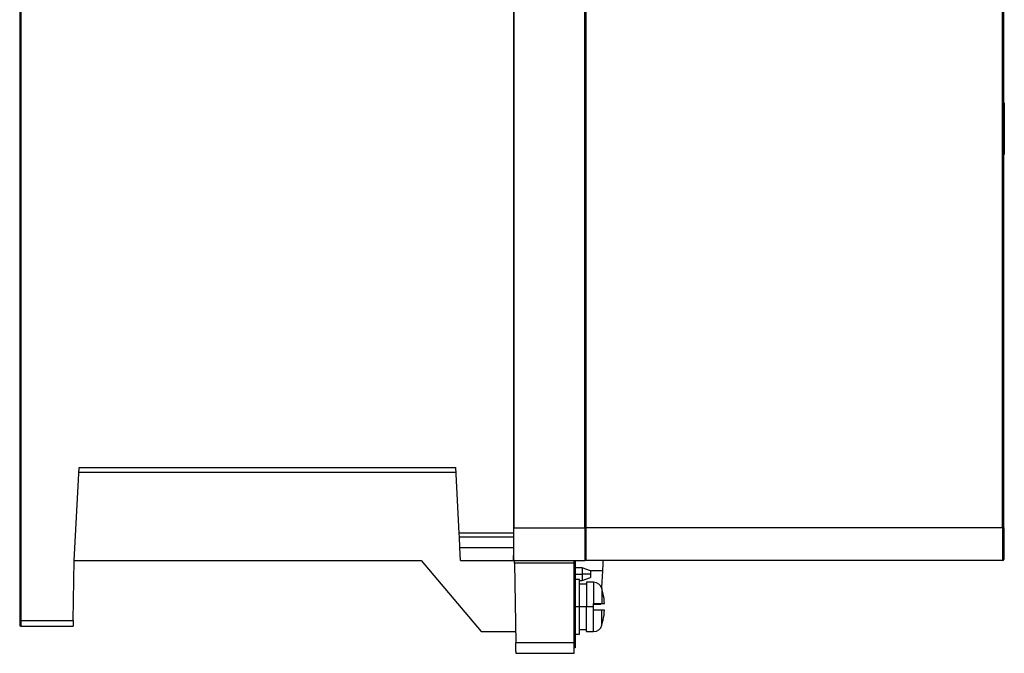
# Model space of a CAD drawing. Header units: inches. Extents: x -220 to -74, y 15 to 201.
# Tile 1 of 3: x -220 to -76, y 15 to 108. Entities that reach past the tile are written whole.
import ezdxf

# ---------------------------------------------------------------- set-up
doc = ezdxf.new("R2010")
doc.units = ezdxf.units.IN
doc.header["$MEASUREMENT"] = 0

# ---------------------------------------------------------------- blocks, each defined once
blk = doc.blocks.new('block 3')
at = {"color": 7, "lineweight": 25}
blk.add_lwpolyline([(-139.07, 18.01), (-138.43, 18.01)], dxfattribs=at)
blk = doc.blocks.new('block 4')
at = {"color": 7, "lineweight": 25}
blk.add_lwpolyline([(-138.43, 26.01), (-139.07, 26.01)], dxfattribs=at)
blk = doc.blocks.new('block 5')
at = {"color": 7, "lineweight": 25}
blk.add_lwpolyline([(-137.39, 18.41), (-136.36, 18.41)], dxfattribs=at)
blk = doc.blocks.new('block 6')
at = {"color": 7, "lineweight": 25}
blk.add_lwpolyline([(-136.36, 25.61), (-137.39, 25.61)], dxfattribs=at)
blk = doc.blocks.new('block 7')
at = {"color": 7, "lineweight": 25}
blk.add_open_spline([(-135.13, 24.69), (-135.29, 25.24), (-135.79, 25.61), (-136.36, 25.61)], degree=3, dxfattribs=at)
blk = doc.blocks.new('block 8')
at = {"color": 7, "lineweight": 25}
blk.add_open_spline([(-136.36, 18.41), (-135.79, 18.41), (-135.29, 18.79), (-135.13, 19.34)], degree=3, dxfattribs=at)
blk = doc.blocks.new('block 9')
at = {"color": 7, "lineweight": 25}
blk.add_lwpolyline([(-137.39, 25.33), (-138.43, 25.33)], dxfattribs=at)
blk = doc.blocks.new('block 10')
at = {"color": 7, "lineweight": 25}
blk.add_lwpolyline([(-138.43, 18.69), (-137.39, 18.69)], dxfattribs=at)
blk = doc.blocks.new('block 11')
at = {"color": 7, "lineweight": 25}
blk.add_open_spline([(-134.94, 23.93), (-134.99, 24.19), (-135.06, 24.44), (-135.13, 24.69)], degree=3, dxfattribs=at)
blk = doc.blocks.new('block 12')
at = {"color": 7, "lineweight": 25}
blk.add_open_spline([(-135.13, 19.34), (-135.06, 19.59), (-134.99, 19.84), (-134.94, 20.09)], degree=3, dxfattribs=at)
blk = doc.blocks.new('block 14')
at = {"color": 7, "lineweight": 25}
blk.add_lwpolyline([(-138.03, 27.74), (-139.07, 27.75)], dxfattribs=at)
blk = doc.blocks.new('block 15')
at = {"color": 7, "lineweight": 25}
blk.add_lwpolyline([(-138.43, 25.89), (-138.03, 25.89)], dxfattribs=at)
blk = doc.blocks.new('block 16')
at = {"color": 7, "lineweight": 25}
blk.add_lwpolyline([(-136.83, 27.31), (-138.03, 27.74)], dxfattribs=at)
blk = doc.blocks.new('block 17')
at = {"color": 7, "lineweight": 25}
blk.add_lwpolyline([(-138.03, 25.89), (-136.83, 26.31)], dxfattribs=at)
blk = doc.blocks.new('block 18')
at = {"color": 7, "lineweight": 25}
blk.add_lwpolyline([(-138.99, 27.79), (-139.07, 27.79)], dxfattribs=at)
blk = doc.blocks.new('block 19')
at = {"color": 7, "lineweight": 25}
blk.add_lwpolyline([(-148.1, 186.95), (-148.1, 32.81)], dxfattribs=at)
blk = doc.blocks.new('block 28')
at = {"color": 7, "lineweight": 25}
blk.add_lwpolyline([(-148.03, 186.49), (-148.03, 33.61)], dxfattribs=at)
blk = doc.blocks.new('block 29')
at = {"color": 7, "lineweight": 25}
blk.add_open_spline([(-148.11, 28.81), (-148.11, 28.82), (-148.11, 28.82), (-148.11, 28.82), (-148.11, 28.82), (-148.11, 28.83), (-148.1, 28.83), (-148.1, 28.84), (-148.1, 28.84), (-148.1, 28.85), (-148.1, 28.86), (-148.1, 28.87), (-148.1, 28.88), (-148.1, 28.89), (-148.1, 28.91), (-148.09, 28.92), (-148.09, 28.94), (-148.09, 28.95), (-148.09, 28.97), (-148.09, 28.98), (-148.09, 29), (-148.09, 29.02), (-148.09, 29.04), (-148.08, 29.06), (-148.08, 29.09), (-148.08, 29.11), (-148.08, 29.13), (-148.08, 29.16), (-148.08, 29.18), (-148.08, 29.21), (-148.08, 29.24), (-148.07, 29.36), (-148.07, 29.5), (-148.06, 29.67), (-148.06, 29.83), (-148.06, 30.02), (-148.05, 30.22), (-148.05, 30.42), (-148.05, 30.64), (-148.04, 30.88), (-148.04, 31.12), (-148.04, 31.37), (-148.04, 31.64), (-148.03, 31.76), (-148.03, 31.89), (-148.03, 32.02), (-148.03, 32.14), (-148.03, 32.27), (-148.03, 32.4), (-148.03, 32.53), (-148.03, 32.66), (-148.03, 32.8), (-148.03, 32.93), (-148.03, 33.06), (-148.03, 33.2), (-148.03, 33.34), (-148.03, 33.48), (-148.03, 33.61)], degree=3, knots=[0, 0, 0, 0, 1, 1, 1, 2, 2, 2, 3, 3, 3, 4, 4, 4, 5, 5, 5, 6, 6, 6, 7, 7, 7, 8, 8, 8, 9, 9, 9, 10, 10, 10, 11, 11, 11, 12, 12, 12, 13, 13, 13, 14, 14, 14, 15, 15, 15, 16, 16, 16, 17, 17, 17, 18, 18, 18, 19, 19, 19, 19], dxfattribs=at)
blk = doc.blocks.new('block 30')
at = {"color": 7, "lineweight": 25}
blk.add_lwpolyline([(-148.11, 32.77), (-148.11, 28.81)], dxfattribs=at)
blk = doc.blocks.new('block 31')
at = {"color": 7, "lineweight": 25}
blk.add_lwpolyline([(-148.11, 32.77), (-148.1, 32.81)], dxfattribs=at)
blk = doc.blocks.new('block 32')
at = {"color": 7, "lineweight": 25}
blk.add_lwpolyline([(-147.96, 28.81), (-137.63, 28.81)], dxfattribs=at)
blk = doc.blocks.new('block 33')
at = {"color": 7, "lineweight": 25}
blk.add_lwpolyline([(-147.96, 28.81), (-148.11, 28.81)], dxfattribs=at)
blk = doc.blocks.new('block 34')
at = {"color": 7, "lineweight": 25}
blk.add_lwpolyline([(-148.03, 33.61), (-137.63, 33.61)], dxfattribs=at)
blk = doc.blocks.new('block 35')
at = {"color": 7, "lineweight": 25}
blk.add_lwpolyline([(-137.63, 33.61), (-137.63, 28.81)], dxfattribs=at)
blk = doc.blocks.new('block 43')
at = {"color": 7, "lineweight": 25}
blk.add_lwpolyline([(-137.63, 67.61), (-137.63, 154.01)], dxfattribs=at)
blk = doc.blocks.new('block 44')
at = {"color": 7, "lineweight": 25}
blk.add_lwpolyline([(-137.67, 67.61), (-137.63, 67.61)], dxfattribs=at)
blk = doc.blocks.new('block 45')
at = {"color": 7, "lineweight": 25}
blk.add_lwpolyline([(-137.67, 67.61), (-137.67, 53.21)], dxfattribs=at)
blk = doc.blocks.new('block 46')
at = {"color": 7, "lineweight": 25}
blk.add_lwpolyline([(-137.63, 53.21), (-137.67, 53.21)], dxfattribs=at)
blk = doc.blocks.new('block 47')
at = {"color": 7, "lineweight": 25}
blk.add_lwpolyline([(-137.63, 33.61), (-137.63, 53.21)], dxfattribs=at)
blk = doc.blocks.new('block 49')
at = {"color": 7, "lineweight": 25}
blk.add_lwpolyline([(-137.63, 53.21), (-137.63, 67.61)], dxfattribs=at)
blk = doc.blocks.new('block 50')
at = {"color": 7, "lineweight": 25}
blk.add_open_spline([(-76.43, 33.61), (-76.39, 33.61), (-76.34, 33.61), (-76.31, 33.61), (-76.28, 33.61), (-76.27, 33.61), (-76.27, 33.61)], degree=3, knots=[0, 0, 0, 0, 1, 1, 1, 2, 2, 2, 2], dxfattribs=at)
blk = doc.blocks.new('block 51')
at = {"color": 7, "lineweight": 25}
blk.add_lwpolyline([(-76.27, 33.61), (-76.27, 28.97)], dxfattribs=at)
blk = doc.blocks.new('block 52')
at = {"color": 7, "lineweight": 25}
blk.add_open_spline([(-76.43, 28.81), (-76.34, 28.81), (-76.27, 28.89), (-76.27, 28.97)], degree=3, dxfattribs=at)
blk = doc.blocks.new('block 53')
at = {"color": 7, "lineweight": 25}
blk.add_lwpolyline([(-76.43, 33.61), (-76.43, 28.81)], dxfattribs=at)
blk = doc.blocks.new('block 54')
at = {"color": 7, "lineweight": 25}
blk.add_lwpolyline([(-76.43, 33.61), (-76.43, 186.5)], dxfattribs=at)
blk = doc.blocks.new('block 56')
at = {"color": 7, "lineweight": 25}
blk.add_lwpolyline([(-76.27, 33.61), (-76.27, 186.5)], dxfattribs=at)
blk = doc.blocks.new('block 57')
at = {"color": 7, "lineweight": 25}
blk.add_lwpolyline([(-137.47, 33.61), (-137.47, 28.81)], dxfattribs=at)
blk = doc.blocks.new('block 58')
at = {"color": 7, "lineweight": 25}
blk.add_lwpolyline([(-76.43, 33.61), (-137.47, 33.61)], dxfattribs=at)
blk = doc.blocks.new('block 59')
at = {"color": 7, "lineweight": 25}
blk.add_lwpolyline([(-76.43, 28.81), (-102.46, 28.81)], dxfattribs=at)
blk = doc.blocks.new('block 60')
at = {"color": 7, "lineweight": 25}
blk.add_open_spline([(-102.46, 28.81), (-102.51, 28.81), (-102.56, 28.82), (-102.6, 28.82), (-102.65, 28.82), (-102.7, 28.82), (-102.75, 28.82), (-102.84, 28.82), (-102.95, 28.82), (-103.07, 28.82)], degree=3, knots=[0, 0, 0, 0, 1, 1, 1, 2, 2, 2, 3, 3, 3, 3], dxfattribs=at)
blk = doc.blocks.new('block 61')
at = {"color": 7, "lineweight": 25}
blk.add_lwpolyline([(-103.07, 28.82), (-115.07, 28.82)], dxfattribs=at)
blk = doc.blocks.new('block 62')
at = {"color": 7, "lineweight": 25}
blk.add_open_spline([(-115.07, 28.82), (-115.17, 28.82), (-115.27, 28.82), (-115.37, 28.82), (-115.47, 28.82), (-115.57, 28.82), (-115.68, 28.81)], degree=3, knots=[0, 0, 0, 0, 1, 1, 1, 2, 2, 2, 2], dxfattribs=at)
blk = doc.blocks.new('block 63')
at = {"color": 7, "lineweight": 25}
blk.add_lwpolyline([(-115.68, 28.81), (-137.47, 28.81)], dxfattribs=at)
blk = doc.blocks.new('block 64')
at = {"color": 7, "lineweight": 25}
blk.add_lwpolyline([(-137.47, 186.5), (-137.47, 33.61)], dxfattribs=at)
blk = doc.blocks.new('block 73')
at = {"color": 7, "lineweight": 25}
blk.add_lwpolyline([(-137.63, 89.21), (-137.47, 89.21)], dxfattribs=at)
blk = doc.blocks.new('block 74')
at = {"color": 7, "lineweight": 25}
blk.add_lwpolyline([(-137.63, 82.82), (-137.47, 82.81)], dxfattribs=at)
blk = doc.blocks.new('block 77')
at = {"color": 7, "lineweight": 25}
blk.add_lwpolyline([(-137.47, 33.61), (-137.63, 33.61)], dxfattribs=at)
blk = doc.blocks.new('block 78')
at = {"color": 7, "lineweight": 25}
blk.add_lwpolyline([(-137.63, 81.25), (-137.47, 81.24)], dxfattribs=at)
blk = doc.blocks.new('block 79')
at = {"color": 7, "lineweight": 25}
blk.add_lwpolyline([(-137.47, 30.07), (-137.63, 30.06)], dxfattribs=at)
blk = doc.blocks.new('block 81')
at = {"color": 7, "lineweight": 25}
blk.add_lwpolyline([(-137.63, 90.78), (-137.47, 90.79)], dxfattribs=at)
blk = doc.blocks.new('block 83')
at = {"color": 7, "lineweight": 25}
blk.add_lwpolyline([(-220.27, 196.01), (-220.27, 20.01)], dxfattribs=at)
blk = doc.blocks.new('block 91')
at = {"color": 7, "lineweight": 25}
blk.add_lwpolyline([(-148.1, 32.81), (-156.04, 32.81)], dxfattribs=at)
blk = doc.blocks.new('block 92')
at = {"color": 7, "lineweight": 25}
blk.add_lwpolyline([(-156.04, 32.81), (-156.55, 42.41)], dxfattribs=at)
blk = doc.blocks.new('block 93')
at = {"color": 7, "lineweight": 25}
blk.add_lwpolyline([(-211.72, 42.41), (-156.55, 42.41)], dxfattribs=at)
blk = doc.blocks.new('block 94')
at = {"color": 7, "lineweight": 25}
blk.add_lwpolyline([(-212.43, 28.81), (-211.72, 42.41)], dxfattribs=at)
blk = doc.blocks.new('block 95')
at = {"color": 7, "lineweight": 25}
blk.add_lwpolyline([(-212.58, 20.01), (-212.43, 28.81)], dxfattribs=at)
blk = doc.blocks.new('block 96')
at = {"color": 7, "lineweight": 25}
blk.add_lwpolyline([(-220.27, 20.01), (-212.58, 20.01)], dxfattribs=at)
blk = doc.blocks.new('block 97')
at = {"color": 7, "lineweight": 25}
blk.add_lwpolyline([(-220.27, 20.01), (-220.27, 19.21)], dxfattribs=at)
blk = doc.blocks.new('block 98')
at = {"color": 7, "lineweight": 25}
blk.add_open_spline([(-212.58, 20.01), (-212.58, 19.99), (-212.58, 19.96), (-212.58, 19.93), (-212.58, 19.91), (-212.58, 19.88), (-212.58, 19.86), (-212.58, 19.83), (-212.58, 19.81), (-212.59, 19.78), (-212.59, 19.76), (-212.59, 19.73), (-212.59, 19.71), (-212.59, 19.68), (-212.59, 19.66), (-212.59, 19.64), (-212.59, 19.62), (-212.59, 19.59), (-212.59, 19.57), (-212.59, 19.55), (-212.59, 19.53), (-212.59, 19.51), (-212.59, 19.49), (-212.59, 19.47), (-212.59, 19.45), (-212.59, 19.41), (-212.59, 19.38), (-212.59, 19.35), (-212.59, 19.32), (-212.59, 19.29), (-212.59, 19.27), (-212.59, 19.25), (-212.59, 19.24), (-212.6, 19.23), (-212.6, 19.22), (-212.6, 19.22), (-212.6, 19.21)], degree=3, knots=[0, 0, 0, 0, 1, 1, 1, 2, 2, 2, 3, 3, 3, 4, 4, 4, 5, 5, 5, 6, 6, 6, 7, 7, 7, 8, 8, 8, 9, 9, 9, 10, 10, 10, 11, 11, 11, 12, 12, 12, 12], dxfattribs=at)
blk = doc.blocks.new('block 99')
at = {"color": 7, "lineweight": 25}
blk.add_lwpolyline([(-220.27, 19.21), (-212.6, 19.21)], dxfattribs=at)
blk = doc.blocks.new('block 117')
at = {"color": 7, "lineweight": 25}
blk.add_open_spline([(-220.43, 19.37), (-220.43, 19.29), (-220.36, 19.21), (-220.27, 19.21)], degree=3, dxfattribs=at)
blk = doc.blocks.new('block 118')
at = {"color": 7, "lineweight": 25}
blk.add_lwpolyline([(-220.43, 20.01), (-220.43, 19.37)], dxfattribs=at)
blk = doc.blocks.new('block 119')
at = {"color": 7, "lineweight": 25}
blk.add_lwpolyline([(-220.27, 20.01), (-220.43, 20.01)], dxfattribs=at)
blk = doc.blocks.new('block 123')
at = {"color": 7, "lineweight": 25}
blk.add_lwpolyline([(-220.43, 196.01), (-220.43, 20.01)], dxfattribs=at)
blk = doc.blocks.new('block 124')
at = {"color": 7, "lineweight": 25}
blk.add_lwpolyline([(-211.75, 41.74), (-156.51, 41.74)], dxfattribs=at)
blk = doc.blocks.new('block 126')
at = {"color": 7, "lineweight": 25}
blk.add_lwpolyline([(-148.11, 32.21), (-156.01, 32.21)], dxfattribs=at)
blk = doc.blocks.new('block 127')
at = {"color": 7, "lineweight": 25}
blk.add_lwpolyline([(-156.01, 32.21), (-156.04, 32.81)], dxfattribs=at)
blk = doc.blocks.new('block 154')
at = {"color": 7, "lineweight": 25}
blk.add_lwpolyline([(-103.07, 28.81), (-115.07, 28.81)], dxfattribs=at)
blk = doc.blocks.new('block 155')
at = {"color": 7, "lineweight": 25}
blk.add_lwpolyline([(-115.07, 28.82), (-115.07, 28.81)], dxfattribs=at)
blk = doc.blocks.new('block 156')
at = {"color": 7, "lineweight": 25}
blk.add_lwpolyline([(-103.07, 28.82), (-103.07, 28.81)], dxfattribs=at)
blk = doc.blocks.new('block 157')
at = {"color": 7, "lineweight": 25}
blk.add_open_spline([(-102.46, 28.81), (-102.51, 28.81), (-102.56, 28.81), (-102.6, 28.81), (-102.65, 28.81), (-102.7, 28.81), (-102.75, 28.81), (-102.84, 28.81), (-102.95, 28.81), (-103.07, 28.81)], degree=3, knots=[0, 0, 0, 0, 1, 1, 1, 2, 2, 2, 3, 3, 3, 3], dxfattribs=at)
blk = doc.blocks.new('block 158')
at = {"color": 7, "lineweight": 25}
blk.add_open_spline([(-115.07, 28.81), (-115.17, 28.81), (-115.27, 28.81), (-115.37, 28.81), (-115.47, 28.81), (-115.57, 28.81), (-115.68, 28.81)], degree=3, knots=[0, 0, 0, 0, 1, 1, 1, 2, 2, 2, 2], dxfattribs=at)
blk = doc.blocks.new('block 171')
at = {"color": 7, "lineweight": 25}
blk.add_lwpolyline([(-76.27, 95.85), (-76.19, 95.85)], dxfattribs=at)
blk = doc.blocks.new('block 172')
at = {"color": 7, "lineweight": 25}
blk.add_lwpolyline([(-76.19, 95.85), (-76.19, 88.26)], dxfattribs=at)
blk = doc.blocks.new('block 173')
at = {"color": 7, "lineweight": 25}
blk.add_lwpolyline([(-76.27, 88.25), (-76.19, 88.26)], dxfattribs=at)
blk = doc.blocks.new('block 190')
at = {"color": 7, "lineweight": 25}
blk.add_lwpolyline([(-139.23, 28.81), (-139.23, 28.43)], dxfattribs=at)
blk = doc.blocks.new('block 191')
at = {"color": 7, "lineweight": 25}
blk.add_lwpolyline([(-139.23, 28.43), (-147.95, 28.43)], dxfattribs=at)
blk = doc.blocks.new('block 192')
at = {"color": 7, "lineweight": 25}
blk.add_open_spline([(-147.95, 28.43), (-147.95, 28.45), (-147.95, 28.47), (-147.95, 28.49), (-147.95, 28.51), (-147.95, 28.53), (-147.95, 28.55), (-147.95, 28.57), (-147.95, 28.59), (-147.95, 28.61), (-147.95, 28.62), (-147.95, 28.64), (-147.96, 28.66), (-147.96, 28.67), (-147.96, 28.69), (-147.96, 28.7), (-147.96, 28.74), (-147.96, 28.77), (-147.96, 28.79), (-147.96, 28.8), (-147.96, 28.81), (-147.96, 28.81)], degree=3, knots=[0, 0, 0, 0, 1, 1, 1, 2, 2, 2, 3, 3, 3, 4, 4, 4, 5, 5, 5, 6, 6, 6, 7, 7, 7, 7], dxfattribs=at)
blk = doc.blocks.new('block 204')
at = {"color": 7, "lineweight": 25}
blk.add_lwpolyline([(-139.23, 16.74), (-147.75, 16.74)], dxfattribs=at)
blk = doc.blocks.new('block 205')
at = {"color": 7, "lineweight": 25}
blk.add_lwpolyline([(-139.23, 28.43), (-139.23, 16.74)], dxfattribs=at)
blk = doc.blocks.new('block 206')
at = {"color": 7, "lineweight": 25}
blk.add_lwpolyline([(-147.95, 28.43), (-147.75, 16.74)], dxfattribs=at)
blk = doc.blocks.new('block 207')
at = {"color": 7, "lineweight": 25}
blk.add_lwpolyline([(-139.23, 15.21), (-147.72, 15.21)], dxfattribs=at)
blk = doc.blocks.new('block 208')
at = {"color": 7, "lineweight": 25}
blk.add_lwpolyline([(-139.23, 16.74), (-139.23, 15.21)], dxfattribs=at)
blk = doc.blocks.new('block 209')
at = {"color": 7, "lineweight": 25}
blk.add_open_spline([(-147.72, 15.21), (-147.72, 15.22), (-147.72, 15.22), (-147.72, 15.22), (-147.72, 15.22), (-147.72, 15.23), (-147.72, 15.23), (-147.72, 15.24), (-147.72, 15.25), (-147.72, 15.25), (-147.72, 15.26), (-147.72, 15.27), (-147.72, 15.29), (-147.72, 15.3), (-147.72, 15.31), (-147.72, 15.33), (-147.72, 15.34), (-147.72, 15.36), (-147.72, 15.37), (-147.72, 15.39), (-147.72, 15.41), (-147.72, 15.43), (-147.72, 15.45), (-147.73, 15.48), (-147.73, 15.5), (-147.73, 15.52), (-147.73, 15.55), (-147.73, 15.57), (-147.73, 15.6), (-147.73, 15.63), (-147.73, 15.66), (-147.73, 15.72), (-147.73, 15.78), (-147.73, 15.84), (-147.73, 15.91), (-147.73, 15.98), (-147.73, 16.05), (-147.74, 16.12), (-147.74, 16.19), (-147.74, 16.26), (-147.74, 16.34), (-147.74, 16.42), (-147.74, 16.5), (-147.74, 16.58), (-147.75, 16.66), (-147.75, 16.74)], degree=3, knots=[0, 0, 0, 0, 1, 1, 1, 2, 2, 2, 3, 3, 3, 4, 4, 4, 5, 5, 5, 6, 6, 6, 7, 7, 7, 8, 8, 8, 9, 9, 9, 10, 10, 10, 11, 11, 11, 12, 12, 12, 13, 13, 13, 14, 14, 14, 15, 15, 15, 15], dxfattribs=at)
blk = doc.blocks.new('block 212')
at = {"color": 7, "lineweight": 25}
blk.add_lwpolyline([(-137.47, 28.81), (-137.63, 28.81)], dxfattribs=at)
blk = doc.blocks.new('block 213')
at = {"color": 7, "lineweight": 25}
blk.add_lwpolyline([(-139.07, 17.61), (-139.07, 16.01)], dxfattribs=at)
blk = doc.blocks.new('block 214')
at = {"color": 7, "lineweight": 25}
blk.add_lwpolyline([(-139.07, 16.01), (-139.23, 16.01)], dxfattribs=at)
blk = doc.blocks.new('block 215')
at = {"color": 7, "lineweight": 25}
blk.add_lwpolyline([(-139.07, 28.81), (-139.07, 17.61)], dxfattribs=at)
blk = doc.blocks.new('block 216')
at = {"color": 7, "lineweight": 25}
blk.add_lwpolyline([(-155.93, 30.7), (-148.11, 30.7)], dxfattribs=at)
blk = doc.blocks.new('block 217')
at = {"color": 7, "lineweight": 25}
blk.add_lwpolyline([(-155.93, 30.7), (-156.01, 32.21)], dxfattribs=at)
blk = doc.blocks.new('block 218')
at = {"color": 7, "lineweight": 25}
blk.add_lwpolyline([(-155.83, 28.81), (-148.11, 28.81)], dxfattribs=at)
blk = doc.blocks.new('block 219')
at = {"color": 7, "lineweight": 25}
blk.add_lwpolyline([(-155.83, 28.81), (-155.93, 30.7)], dxfattribs=at)
blk = doc.blocks.new('block 228')
at = {"color": 7, "lineweight": 25}
blk.add_lwpolyline([(-212.43, 28.81), (-161.63, 28.81)], dxfattribs=at)
blk = doc.blocks.new('block 229')
at = {"color": 7, "lineweight": 25}
blk.add_lwpolyline([(-152.83, 18.41), (-147.78, 18.41)], dxfattribs=at)
blk = doc.blocks.new('block 230')
at = {"color": 7, "lineweight": 25}
blk.add_lwpolyline([(-161.63, 28.81), (-152.83, 18.41)], dxfattribs=at)
blk = doc.blocks.new('block 239')
at = {"color": 7, "lineweight": 25}
blk.add_lwpolyline([(-138.43, 18.01), (-138.43, 22.01)], dxfattribs=at)
blk = doc.blocks.new('block 240')
at = {"color": 7, "lineweight": 25}
blk.add_lwpolyline([(-138.43, 22.01), (-139.07, 22.01)], dxfattribs=at)
blk = doc.blocks.new('block 241')
at = {"color": 7, "lineweight": 25}
blk.add_lwpolyline([(-138.43, 22.01), (-138.43, 26.01)], dxfattribs=at)
blk = doc.blocks.new('block 242')
at = {"color": 7, "lineweight": 25}
blk.add_lwpolyline([(-136.43, 21.53), (-136.36, 21.53)], dxfattribs=at)
blk = doc.blocks.new('block 243')
at = {"color": 7, "lineweight": 25}
blk.add_lwpolyline([(-137.39, 18.41), (-137.39, 22.01)], dxfattribs=at)
blk = doc.blocks.new('block 244')
at = {"color": 7, "lineweight": 25}
blk.add_lwpolyline([(-136.43, 22.01), (-137.39, 22.01)], dxfattribs=at)
blk = doc.blocks.new('block 245')
at = {"color": 7, "lineweight": 25}
blk.add_lwpolyline([(-136.43, 22.01), (-136.43, 21.53)], dxfattribs=at)
blk = doc.blocks.new('block 246')
at = {"color": 7, "lineweight": 25}
blk.add_lwpolyline([(-136.43, 22.49), (-136.36, 22.49)], dxfattribs=at)
blk = doc.blocks.new('block 247')
at = {"color": 7, "lineweight": 25}
blk.add_lwpolyline([(-136.43, 22.49), (-136.43, 22.01)], dxfattribs=at)
blk = doc.blocks.new('block 248')
at = {"color": 7, "lineweight": 25}
blk.add_lwpolyline([(-137.39, 25.61), (-137.39, 22.01)], dxfattribs=at)
blk = doc.blocks.new('block 249')
at = {"color": 7, "lineweight": 25}
blk.add_open_spline([(-136.36, 22.49), (-136.33, 22.49), (-136.29, 22.49), (-136.26, 22.49), (-136.23, 22.49), (-136.2, 22.49), (-136.17, 22.49), (-136.14, 22.49), (-136.11, 22.49), (-136.08, 22.49), (-136.05, 22.49), (-136.02, 22.49), (-135.99, 22.49), (-135.96, 22.49), (-135.93, 22.49), (-135.9, 22.49), (-135.87, 22.49), (-135.85, 22.49), (-135.82, 22.49), (-135.79, 22.49), (-135.76, 22.49), (-135.74, 22.49), (-135.71, 22.49), (-135.69, 22.49), (-135.66, 22.49), (-135.64, 22.49), (-135.61, 22.49), (-135.59, 22.49), (-135.53, 22.49), (-135.48, 22.49), (-135.43, 22.49), (-135.38, 22.49), (-135.33, 22.49), (-135.29, 22.49), (-135.26, 22.49), (-135.22, 22.49), (-135.2, 22.49), (-135.17, 22.49), (-135.15, 22.49), (-135.13, 22.49)], degree=3, knots=[0, 0, 0, 0, 1, 1, 1, 2, 2, 2, 3, 3, 3, 4, 4, 4, 5, 5, 5, 6, 6, 6, 7, 7, 7, 8, 8, 8, 9, 9, 9, 10, 10, 10, 11, 11, 11, 12, 12, 12, 13, 13, 13, 13], dxfattribs=at)
blk = doc.blocks.new('block 250')
at = {"color": 7, "lineweight": 25}
blk.add_open_spline([(-135.13, 21.53), (-135.14, 21.53), (-135.15, 21.53), (-135.16, 21.53), (-135.17, 21.53), (-135.18, 21.53), (-135.2, 21.53), (-135.21, 21.53), (-135.22, 21.53), (-135.24, 21.53), (-135.26, 21.53), (-135.28, 21.53), (-135.29, 21.53), (-135.31, 21.53), (-135.33, 21.53), (-135.36, 21.53), (-135.38, 21.53), (-135.4, 21.53), (-135.43, 21.53), (-135.45, 21.53), (-135.48, 21.53), (-135.5, 21.53), (-135.53, 21.53), (-135.56, 21.53), (-135.59, 21.53), (-135.63, 21.53), (-135.68, 21.53), (-135.72, 21.53), (-135.77, 21.53), (-135.82, 21.53), (-135.87, 21.53), (-135.92, 21.53), (-135.97, 21.53), (-136.02, 21.53), (-136.08, 21.53), (-136.13, 21.53), (-136.19, 21.53), (-136.24, 21.53), (-136.3, 21.53), (-136.36, 21.53)], degree=3, knots=[0, 0, 0, 0, 1, 1, 1, 2, 2, 2, 3, 3, 3, 4, 4, 4, 5, 5, 5, 6, 6, 6, 7, 7, 7, 8, 8, 8, 9, 9, 9, 10, 10, 10, 11, 11, 11, 12, 12, 12, 13, 13, 13, 13], dxfattribs=at)
blk = doc.blocks.new('block 251')
at = {"color": 7, "lineweight": 25}
blk.add_lwpolyline([(-137.39, 22.01), (-138.43, 22.01)], dxfattribs=at)
blk = doc.blocks.new('block 255')
at = {"color": 7, "lineweight": 25}
blk.add_lwpolyline([(-134.95, 23.93), (-134.94, 23.93)], dxfattribs=at)
blk = doc.blocks.new('block 256')
at = {"color": 7, "lineweight": 25}
blk.add_open_spline([(-134.76, 22.49), (-134.79, 22.98), (-134.85, 23.46), (-134.95, 23.93)], degree=3, dxfattribs=at)
blk = doc.blocks.new('block 257')
at = {"color": 7, "lineweight": 25}
blk.add_lwpolyline([(-135.13, 22.49), (-134.76, 22.49)], dxfattribs=at)
blk = doc.blocks.new('block 258')
at = {"color": 7, "lineweight": 25}
blk.add_open_spline([(-134.95, 20.09), (-134.85, 20.57), (-134.79, 21.05), (-134.76, 21.53)], degree=3, dxfattribs=at)
blk = doc.blocks.new('block 259')
at = {"color": 7, "lineweight": 25}
blk.add_lwpolyline([(-134.94, 20.09), (-134.95, 20.09)], dxfattribs=at)
blk = doc.blocks.new('block 260')
at = {"color": 7, "lineweight": 25}
blk.add_lwpolyline([(-134.76, 21.53), (-135.13, 21.53)], dxfattribs=at)
blk = doc.blocks.new('block 291')
at = {"color": 7, "lineweight": 25}
blk.add_lwpolyline([(-138.03, 27.74), (-138.03, 26.81)], dxfattribs=at)
blk = doc.blocks.new('block 292')
at = {"color": 7, "lineweight": 25}
blk.add_lwpolyline([(-139.07, 26.81), (-138.03, 26.81)], dxfattribs=at)
blk = doc.blocks.new('block 293')
at = {"color": 7, "lineweight": 25}
blk.add_lwpolyline([(-138.03, 26.81), (-138.03, 25.89)], dxfattribs=at)
blk = doc.blocks.new('block 294')
at = {"color": 7, "lineweight": 25}
blk.add_lwpolyline([(-136.83, 27.31), (-136.83, 26.81)], dxfattribs=at)
blk = doc.blocks.new('block 295')
at = {"color": 7, "lineweight": 25}
blk.add_lwpolyline([(-136.83, 26.81), (-138.03, 26.81)], dxfattribs=at)
blk = doc.blocks.new('block 296')
at = {"color": 7, "lineweight": 25}
blk.add_lwpolyline([(-136.83, 26.81), (-136.83, 26.31)], dxfattribs=at)
blk = doc.blocks.new('block 297')
at = {"color": 7, "lineweight": 25}
blk.add_open_spline([(-134.97, 28.81), (-134.97, 28.81), (-134.97, 28.81), (-134.97, 28.81), (-134.97, 28.81), (-134.97, 28.81), (-134.97, 28.8), (-134.97, 28.8), (-134.97, 28.79), (-134.97, 28.78), (-134.97, 28.78), (-134.97, 28.77), (-134.98, 28.76), (-134.98, 28.75), (-134.98, 28.74), (-134.98, 28.73), (-134.98, 28.72), (-134.98, 28.7), (-134.98, 28.69), (-134.98, 28.65), (-134.98, 28.61), (-134.99, 28.56), (-134.99, 28.5), (-134.99, 28.44), (-135, 28.38), (-135, 28.31), (-135, 28.24), (-135.01, 28.16), (-135.01, 28.09), (-135.01, 28.01), (-135.02, 27.93), (-135.02, 27.87), (-135.03, 27.8), (-135.03, 27.74), (-135.03, 27.67), (-135.04, 27.6), (-135.04, 27.53), (-135.04, 27.45), (-135.05, 27.37), (-135.05, 27.3)], degree=3, knots=[0, 0, 0, 0, 1, 1, 1, 2, 2, 2, 3, 3, 3, 4, 4, 4, 5, 5, 5, 6, 6, 6, 7, 7, 7, 8, 8, 8, 9, 9, 9, 10, 10, 10, 11, 11, 11, 12, 12, 12, 13, 13, 13, 13], dxfattribs=at)
blk = doc.blocks.new('block 298')
at = {"color": 7, "lineweight": 25}
blk.add_lwpolyline([(-138.99, 27.75), (-138.99, 28.81)], dxfattribs=at)
blk = doc.blocks.new('block 299')
at = {"color": 7, "lineweight": 25}
blk.add_lwpolyline([(-135.05, 27.3), (-135.18, 24.84)], dxfattribs=at)
blk = doc.blocks.new('block 300')
at = {"color": 7, "lineweight": 25}
blk.add_lwpolyline([(-136.43, 22.41), (-135.31, 22.41)], dxfattribs=at)
blk = doc.blocks.new('block 301')
at = {"color": 7, "lineweight": 25}
blk.add_open_spline([(-135.3, 22.51), (-135.3, 22.49), (-135.31, 22.46), (-135.31, 22.45), (-135.31, 22.42), (-135.31, 22.42), (-135.31, 22.41)], degree=3, knots=[0, 0, 0, 0, 1, 1, 1, 2, 2, 2, 2], dxfattribs=at)
blk = doc.blocks.new('block 317')
at = {"color": 253, "lineweight": 25}
blk.add_lwpolyline([(-139.07, 17.61), (-139.23, 17.61)], dxfattribs=at)
blk = doc.blocks.new('block 318')
at = {"color": 253, "lineweight": 25}
blk.add_lwpolyline([(-136.36, 18.41), (-136.36, 21.53)], dxfattribs=at)
blk = doc.blocks.new('block 319')
at = {"color": 253, "lineweight": 25}
blk.add_lwpolyline([(-136.36, 25.61), (-136.36, 22.49)], dxfattribs=at)
blk = doc.blocks.new('block 320')
at = {"color": 253, "lineweight": 25}
blk.add_lwpolyline([(-135.13, 24.69), (-135.13, 22.49)], dxfattribs=at)
blk = doc.blocks.new('block 321')
at = {"color": 253, "lineweight": 25}
blk.add_lwpolyline([(-135.13, 19.34), (-135.13, 21.53)], dxfattribs=at)
blk = doc.blocks.new('block 323')
at = {"color": 253, "lineweight": 25}
blk.add_lwpolyline([(-135.05, 27.3), (-136.83, 27.3)], dxfattribs=at)

msp = doc.modelspace()

# ---------------------------------------------------------------- block references
for name in ['block 123', 'block 83', 'block 19', 'block 28', 'block 64', 'block 54', 'block 56', 'block 43', 'block 171', 'block 172', 'block 81', 'block 73', 'block 173', 'block 74', 'block 78', 'block 44', 'block 45', 'block 49', 'block 46', 'block 47', 'block 94', 'block 93', 'block 92', 'block 124', 'block 29', 'block 34', 'block 35', 'block 77', 'block 57', 'block 58', 'block 50', 'block 53', 'block 51', 'block 91', 'block 127', 'block 126', 'block 217', 'block 31', 'block 30', 'block 216', 'block 219', 'block 79', 'block 52', 'block 95', 'block 228', 'block 230', 'block 218', 'block 33', 'block 32', 'block 192', 'block 191', 'block 206', 'block 190', 'block 205', 'block 215', 'block 18', 'block 14', 'block 298', 'block 16', 'block 291', 'block 212', 'block 63', 'block 297', 'block 62', 'block 158', 'block 61', 'block 155', 'block 154', 'block 60', 'block 156', 'block 157', 'block 59', 'block 292', 'block 4', 'block 241', 'block 293', 'block 295', 'block 17', 'block 294', 'block 323', 'block 296', 'block 299', 'block 15', 'block 9', 'block 6', 'block 248', 'block 7', 'block 319', 'block 11', 'block 320', 'block 255', 'block 256', 'block 240', 'block 239', 'block 251', 'block 243', 'block 244', 'block 246', 'block 247', 'block 300', 'block 245', 'block 249', 'block 301', 'block 257', 'block 242', 'block 250', 'block 318', 'block 260', 'block 321', 'block 258', 'block 118', 'block 119', 'block 117', 'block 96', 'block 97', 'block 99', 'block 98', 'block 8', 'block 12', 'block 259', 'block 229', 'block 317', 'block 3', 'block 213', 'block 10', 'block 5', 'block 204', 'block 209', 'block 208', 'block 214', 'block 207']:
    msp.add_blockref(name, (0, 0))

doc.saveas('drawing.dxf')
